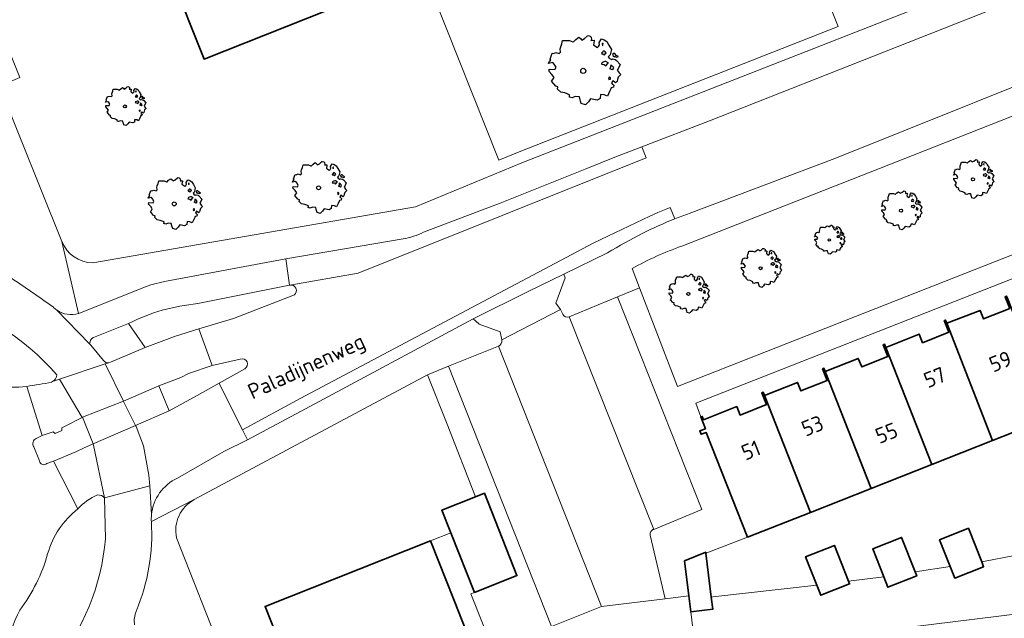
# Model space of a CAD drawing. Header units: metres. Extents: x 152391 to 157968, y 462336 to 467280.
# Tile 179 of 256: x 154786 to 154871, y 464461 to 464513. Entities that reach past the tile are written whole.
import ezdxf
from ezdxf.enums import TextEntityAlignment as Align

# ---------------------------------------------------------------- set-up
doc = ezdxf.new("R2010")
doc.units = ezdxf.units.M
doc.header["$LTSCALE"] = 0.75
doc.layers.get('0').update_dxf_attribs({"lineweight": 25})
for name, color, linetype, lineweight in [('B-GV-GR-BOOM-S', 252, 'Continuous', 25), ('B-WE-OG-BEBOUWING-GV', 6, 'Continuous', 35), ('B-WE-OG-BEBOUWING-T18', 1, 'Continuous', 18), ('B-WE-OG-TERREIN_CULTUURSCHEIDING-GV', 251, 'Continuous', 18), ('B-WE-OG-TOPOGRAFIE-T18', 1, 'Continuous', 18), ('B-WE-VH-VERHARDING_ASFALT-GV', 251, 'Continuous', 18), ('B-WE-VH-VERHARDING_BETONSTRAATSTEEN-GV', 251, 'Continuous', 18), ('B-WE-VH-VERHARDING_TEGEL-GV', 251, 'Continuous', 18)]:
    doc.layers.add(name, color=color, linetype=linetype, lineweight=lineweight)
doc.styles.add('NLCS-ISO-M750-T18', font='NLCS-ISO.ttf', dxfattribs={"height": 1.35})

# ---------------------------------------------------------------- blocks, each defined once
blk = doc.blocks.new('SGR-BOOM_21_30')
at = {"linetype": 'Continuous'}
for p, q in [((0.205, 1.712), (0.263, 1.729)), ((0.263, 1.729), (0.333, 1.696)), ((-1.633, 0.579), (-1.528, 0.875)), ((-1.528, 0.875), (-1.458, 0.858)), ((-1.458, 0.858), (-1.342, 0.908)), ((-1.342, 0.908), (-1.179, 0.858)), ((-1.179, 0.858), (-1.121, 0.924)), ((-1.133, 1.088), (-1.109, 1.187)), ((-1.121, 0.924), (-1.133, 1.088)), ((-1.109, 1.187), (-1.051, 1.335)), ((-1.051, 1.335), (-1.016, 1.499)), ((-1.016, 1.499), (-0.668, 1.499)), ((-0.668, 1.499), (-0.516, 1.433)), ((-0.516, 1.433), (-0.47, 1.45)), ((-0.47, 1.45), (-0.365, 1.548)), ((-0.365, 1.548), (-0.226, 1.647)), ((-0.226, 1.647), (-0.133, 1.581)), ((-0.133, 1.581), (-0.063, 1.515)), ((-0.063, 1.515), (0.065, 1.581)), ((0.065, 1.581), (0.205, 1.712)), ((0.333, 1.696), (0.391, 1.647)), ((0.402, 1.532), (0.379, 1.499)), ((0.379, 1.499), (0.53, 1.515)), ((0.391, 1.647), (0.402, 1.532)), ((0.542, 1.483), (0.507, 1.285)), ((0.507, 1.285), (0.565, 1.236)), ((0.53, 1.515), (0.542, 1.483)), ((0.565, 1.236), (0.693, 1.154)), ((0.693, 1.154), (0.751, 1.203)), ((0.751, 1.203), (0.798, 1.285)), ((0.786, 1.4), (0.891, 1.565)), ((0.798, 1.285), (0.786, 1.4)), ((0.891, 1.565), (1.019, 1.532)), ((0.937, 0.908), (0.891, 0.875)), ((0.891, 0.875), (0.926, 0.825)), ((0.972, 1.368), (0.926, 1.335)), ((0.926, 1.335), (0.949, 1.253)), ((0.972, 0.973), (0.937, 0.908)), ((0.949, 1.253), (0.961, 1.236)), ((0.961, 1.269), (0.972, 1.368)), ((1.03, 0.973), (0.972, 0.973)), ((1.019, 1.532), (1.158, 1.45)), ((1.077, 0.94), (1.03, 0.973)), ((1.124, 0.875), (1.077, 0.94)), ((1.077, 0.842), (1.124, 0.875)), ((1.158, 1.45), (1.251, 1.269)), ((1.251, 1.269), (1.379, 1.055)), ((1.379, 1.055), (1.321, 0.793)), ((-1.703, 0.365), (-1.656, 0.48)), ((-1.493, 0.415), (-1.703, 0.365)), ((-1.679, -0.029), (-1.668, 0.086)), ((-1.668, 0.086), (-1.389, 0.07)), ((-1.656, 0.48), (-1.598, 0.53)), ((-1.598, 0.53), (-1.633, 0.579)), ((-1.423, 0.333), (-1.493, 0.415)), ((-1.33, 0.185), (-1.423, 0.333)), ((-1.389, 0.07), (-1.33, 0.185)), ((0.926, 0.415), (0.891, 0.333)), ((0.891, 0.333), (1.03, 0.316)), ((0.926, 0.825), (0.984, 0.842)), ((1.054, 0.464), (0.926, 0.415)), ((0.984, 0.842), (1.03, 0.776)), ((1.03, 0.776), (1.077, 0.842)), ((1.03, 0.316), (1.112, 0.251)), ((1.112, 0.464), (1.054, 0.464)), ((1.217, 0.398), (1.112, 0.464)), ((1.112, 0.251), (1.205, 0.365)), ((1.205, 0.365), (1.24, 0.415)), ((1.321, 0.793), (1.228, 0.694)), ((1.228, 0.694), (1.275, 0.628)), ((1.275, 0.628), (1.379, 0.563)), ((1.344, 0.185), (1.31, 0.103)), ((1.434, 0.049), (1.31, 0.103)), ((1.356, 0.3), (1.344, 0.234)), ((1.344, 0.234), (1.344, 0.185)), ((1.426, 0.234), (1.356, 0.3)), ((1.379, 0.563), (1.438, 0.595)), ((1.472, 0.201), (1.426, 0.234)), ((1.434, 0.049), (1.507, 0.136)), ((1.472, 0.858), (1.438, 0.809)), ((1.438, 0.809), (1.461, 0.743)), ((1.438, 0.595), (1.565, 0.563)), ((1.461, 0.743), (1.531, 0.694)), ((1.542, 0.858), (1.472, 0.858)), ((1.507, 0.136), (1.472, 0.201)), ((1.531, 0.727), (1.635, 0.678)), ((1.531, 0.694), (1.542, 0.727)), ((1.624, 0.76), (1.542, 0.858)), ((1.565, 0.563), (1.635, 0.513)), ((1.728, 0.71), (1.624, 0.76)), ((1.635, 0.678), (1.728, 0.71)), ((1.635, 0.513), (1.81, 0.316)), ((1.717, 0.103), (1.67, 0.037)), ((1.67, 0.037), (1.763, -0.094)), ((1.81, 0.316), (1.717, 0.103)), ((-1.54, -0.177), (-1.679, -0.029)), ((-1.551, -0.505), (-1.493, -0.423)), ((-1.354, -0.752), (-1.551, -0.505)), ((-1.435, -0.324), (-1.54, -0.177)), ((-1.493, -0.423), (-1.435, -0.324)), ((-1.249, -0.784), (-1.354, -0.752)), ((-1.272, -0.899), (-1.249, -0.784)), ((1.286, -0.292), (1.24, -0.357)), ((1.24, -0.357), (1.251, -0.423)), ((1.263, -0.423), (1.333, -0.407)), ((1.333, -0.341), (1.286, -0.292)), ((1.333, -0.407), (1.333, -0.341)), ((1.368, -0.834), (1.356, -0.883)), ((1.484, -0.801), (1.368, -0.834)), ((1.461, -0.472), (1.391, -0.587)), ((1.391, -0.587), (1.426, -0.637)), ((1.426, -0.637), (1.496, -0.702)), ((1.577, -0.587), (1.461, -0.472)), ((1.496, -0.702), (1.484, -0.801)), ((1.658, -0.522), (1.577, -0.587)), ((1.682, -0.423), (1.658, -0.522)), ((1.717, -0.308), (1.682, -0.423)), ((1.845, -0.177), (1.717, -0.308)), ((1.763, -0.094), (1.845, -0.177)), ((-1.109, -1.047), (-1.272, -0.899)), ((-0.912, -1.08), (-1.109, -1.047)), ((-0.668, -1.179), (-0.912, -1.08)), ((-0.679, -1.294), (-0.668, -1.179)), ((-0.551, -1.326), (-0.679, -1.294)), ((-0.4, -1.261), (-0.551, -1.326)), ((-0.191, -1.277), (-0.4, -1.261)), ((-0.156, -1.425), (-0.191, -1.277)), ((-0.133, -1.491), (-0.156, -1.425)), ((-0.098, -1.606), (-0.133, -1.491)), ((0.112, -1.671), (-0.098, -1.606)), ((0.251, -1.524), (0.112, -1.671)), ((0.356, -1.376), (0.251, -1.524)), ((0.682, -1.441), (0.356, -1.376)), ((0.833, -1.359), (0.682, -1.441)), ((0.844, -1.162), (0.833, -1.359)), ((1.03, -1.179), (0.844, -1.162)), ((1.182, -1.244), (1.03, -1.179)), ((1.286, -1.014), (1.182, -1.244)), ((1.356, -0.883), (1.286, -1.014))]:
    blk.add_line(p, q, dxfattribs=at)
blk.add_circle((0, 0), 0.126, dxfattribs=at)
blk = doc.blocks.new('SGR-BOOM_31_50')
at = {"linetype": 'Continuous'}
for p, q in [((-1.479, 1.582), (-1.402, 1.78)), ((-1.402, 1.78), (-1.355, 1.999)), ((-1.355, 1.999), (-0.89, 1.999)), ((-0.89, 1.999), (-0.688, 1.911)), ((-0.688, 1.911), (-0.626, 1.933)), ((-0.626, 1.933), (-0.487, 2.064)), ((-0.487, 2.064), (-0.301, 2.196)), ((-0.301, 2.196), (-0.177, 2.108)), ((-0.177, 2.108), (-0.084, 2.02)), ((-0.084, 2.02), (0.087, 2.108)), ((0.087, 2.108), (0.273, 2.283)), ((0.273, 2.283), (0.351, 2.305)), ((0.351, 2.305), (0.444, 2.261)), ((0.444, 2.261), (0.521, 2.196)), ((0.537, 2.042), (0.506, 1.999)), ((0.506, 1.999), (0.707, 2.02)), ((0.521, 2.196), (0.537, 2.042)), ((0.723, 1.977), (0.676, 1.714)), ((0.707, 2.02), (0.723, 1.977)), ((1.048, 1.867), (1.188, 2.086)), ((1.064, 1.714), (1.048, 1.867)), ((1.188, 2.086), (1.358, 2.042)), ((1.296, 1.823), (1.234, 1.78)), ((1.234, 1.78), (1.265, 1.67)), ((1.281, 1.692), (1.296, 1.823)), ((1.358, 2.042), (1.545, 1.933)), ((1.545, 1.933), (1.669, 1.692)), ((-2.177, 0.772), (-2.038, 1.166)), ((-2.038, 1.166), (-1.944, 1.144)), ((-1.944, 1.144), (-1.789, 1.21)), ((-1.789, 1.21), (-1.572, 1.144)), ((-1.572, 1.144), (-1.495, 1.232)), ((-1.51, 1.451), (-1.479, 1.582)), ((-1.495, 1.232), (-1.51, 1.451)), ((0.676, 1.714), (0.754, 1.648)), ((0.754, 1.648), (0.924, 1.539)), ((0.924, 1.539), (1.002, 1.604)), ((1.002, 1.604), (1.064, 1.714)), ((1.25, 1.21), (1.188, 1.166)), ((1.188, 1.166), (1.234, 1.101)), ((1.234, 1.101), (1.312, 1.122)), ((1.296, 1.298), (1.25, 1.21)), ((1.265, 1.67), (1.281, 1.648)), ((1.374, 1.298), (1.296, 1.298)), ((1.312, 1.122), (1.374, 1.035)), ((1.436, 1.254), (1.374, 1.298)), ((1.374, 1.035), (1.436, 1.122)), ((1.498, 1.166), (1.436, 1.254)), ((1.436, 1.122), (1.498, 1.166)), ((1.762, 1.057), (1.638, 0.925)), ((1.638, 0.925), (1.7, 0.838)), ((1.669, 1.692), (1.839, 1.407)), ((1.839, 1.407), (1.762, 1.057)), ((1.963, 1.144), (1.917, 1.079)), ((1.917, 1.079), (1.948, 0.991)), ((1.948, 0.991), (2.041, 0.925)), ((2.056, 1.144), (1.963, 1.144)), ((2.041, 0.969), (2.18, 0.903)), ((2.041, 0.925), (2.056, 0.969)), ((2.165, 1.013), (2.056, 1.144)), ((2.304, 0.947), (2.165, 1.013)), ((2.18, 0.903), (2.304, 0.947)), ((-2.27, 0.487), (-2.208, 0.641)), ((-1.991, 0.553), (-2.27, 0.487)), ((-2.239, -0.038), (-2.224, 0.115)), ((-2.224, 0.115), (-1.851, 0.093)), ((-2.208, 0.641), (-2.131, 0.706)), ((-2.131, 0.706), (-2.177, 0.772)), ((-1.898, 0.444), (-1.991, 0.553)), ((-1.774, 0.246), (-1.898, 0.444)), ((-1.851, 0.093), (-1.774, 0.246)), ((1.234, 0.553), (1.188, 0.444)), ((1.188, 0.444), (1.374, 0.422)), ((1.405, 0.619), (1.234, 0.553)), ((1.374, 0.422), (1.483, 0.334)), ((1.483, 0.619), (1.405, 0.619)), ((1.622, 0.531), (1.483, 0.619)), ((1.483, 0.334), (1.607, 0.487)), ((1.607, 0.487), (1.653, 0.553)), ((1.7, 0.838), (1.839, 0.75)), ((1.793, 0.246), (1.746, 0.137)), ((1.911, 0.065), (1.746, 0.137)), ((1.808, 0.4), (1.793, 0.312)), ((1.793, 0.312), (1.793, 0.246)), ((1.901, 0.312), (1.808, 0.4)), ((1.839, 0.75), (1.917, 0.794)), ((1.963, 0.268), (1.901, 0.312)), ((1.911, 0.065), (2.01, 0.181)), ((1.917, 0.794), (2.087, 0.75)), ((2.01, 0.181), (1.963, 0.268)), ((2.087, 0.75), (2.18, 0.684)), ((2.18, 0.684), (2.413, 0.422)), ((2.289, 0.137), (2.227, 0.049)), ((2.227, 0.049), (2.351, -0.126)), ((2.413, 0.422), (2.289, 0.137)), ((-2.053, -0.235), (-2.239, -0.038)), ((-2.069, -0.673), (-1.991, -0.564)), ((-1.805, -1.002), (-2.069, -0.673)), ((-1.913, -0.433), (-2.053, -0.235)), ((-1.991, -0.564), (-1.913, -0.433)), ((1.715, -0.389), (1.653, -0.476)), ((1.653, -0.476), (1.669, -0.564)), ((1.684, -0.564), (1.777, -0.542)), ((1.777, -0.454), (1.715, -0.389)), ((1.777, -0.542), (1.777, -0.454)), ((1.948, -0.63), (1.855, -0.783)), ((1.855, -0.783), (1.901, -0.849)), ((1.901, -0.849), (1.994, -0.936)), ((2.103, -0.783), (1.948, -0.63)), ((2.211, -0.695), (2.103, -0.783)), ((2.242, -0.564), (2.211, -0.695)), ((2.289, -0.411), (2.242, -0.564)), ((2.459, -0.235), (2.289, -0.411)), ((2.351, -0.126), (2.459, -0.235)), ((-1.665, -1.046), (-1.805, -1.002)), ((-1.696, -1.199), (-1.665, -1.046)), ((-1.479, -1.396), (-1.696, -1.199)), ((-1.216, -1.44), (-1.479, -1.396)), ((-0.89, -1.571), (-1.216, -1.44)), ((-0.906, -1.725), (-0.89, -1.571)), ((-0.533, -1.681), (-0.735, -1.769)), ((-0.254, -1.703), (-0.533, -1.681)), ((-0.208, -1.9), (-0.254, -1.703)), ((1.126, -1.55), (1.11, -1.812)), ((1.374, -1.571), (1.126, -1.55)), ((1.576, -1.659), (1.374, -1.571)), ((1.715, -1.352), (1.576, -1.659)), ((1.808, -1.177), (1.715, -1.352)), ((1.824, -1.112), (1.808, -1.177)), ((1.979, -1.068), (1.824, -1.112)), ((1.994, -0.936), (1.979, -1.068)), ((-0.735, -1.769), (-0.906, -1.725)), ((-0.177, -1.988), (-0.208, -1.9)), ((-0.13, -2.141), (-0.177, -1.988)), ((0.149, -2.229), (-0.13, -2.141)), ((0.335, -2.031), (0.149, -2.229)), ((0.475, -1.834), (0.335, -2.031)), ((0.909, -1.922), (0.475, -1.834)), ((1.11, -1.812), (0.909, -1.922))]:
    blk.add_line(p, q, dxfattribs=at)
blk.add_circle((0, 0), 0.169, dxfattribs=at)
blk = doc.blocks.new('SGR-BOOM_50_100')
at = {"linetype": 'Continuous'}
for p, q in [((-1.869, 2.373), (-1.807, 2.665)), ((-1.807, 2.665), (-1.187, 2.665)), ((-1.187, 2.665), (-0.918, 2.548)), ((-0.835, 2.577), (-0.649, 2.752)), ((-0.649, 2.752), (-0.401, 2.928)), ((-0.401, 2.928), (-0.236, 2.811)), ((-0.236, 2.811), (-0.112, 2.694)), ((-0.112, 2.694), (0.116, 2.811)), ((0.116, 2.811), (0.364, 3.044)), ((0.364, 3.044), (0.467, 3.074)), ((0.467, 3.074), (0.591, 3.015)), ((0.591, 3.015), (0.695, 2.928)), ((0.715, 2.723), (0.674, 2.665)), ((0.674, 2.665), (0.943, 2.694)), ((0.695, 2.928), (0.715, 2.723)), ((0.964, 2.636), (0.902, 2.285)), ((0.943, 2.694), (0.964, 2.636)), ((1.398, 2.49), (1.584, 2.782)), ((1.584, 2.782), (1.811, 2.723)), ((1.811, 2.723), (2.059, 2.577)), ((-2.014, 1.935), (-1.972, 2.11)), ((-1.993, 1.643), (-2.014, 1.935)), ((-1.972, 2.11), (-1.869, 2.373)), ((-0.918, 2.548), (-0.835, 2.577)), ((0.902, 2.285), (1.005, 2.198)), ((1.005, 2.198), (1.232, 2.052)), ((1.232, 2.052), (1.336, 2.139)), ((1.336, 2.139), (1.418, 2.285)), ((1.418, 2.285), (1.398, 2.49)), ((1.729, 2.431), (1.646, 2.373)), ((1.646, 2.373), (1.687, 2.227)), ((1.729, 1.73), (1.667, 1.613)), ((1.687, 2.227), (1.708, 2.198)), ((1.708, 2.256), (1.729, 2.431)), ((1.832, 1.73), (1.729, 1.73)), ((1.915, 1.672), (1.832, 1.73)), ((2.059, 2.577), (2.225, 2.256)), ((2.225, 2.256), (2.452, 1.876)), ((2.452, 1.876), (2.349, 1.409)), ((-2.944, 0.854), (-2.841, 0.942)), ((-2.903, 1.029), (-2.717, 1.555)), ((-2.841, 0.942), (-2.903, 1.029)), ((-2.717, 1.555), (-2.593, 1.526)), ((-2.593, 1.526), (-2.386, 1.613)), ((-2.386, 1.613), (-2.096, 1.526)), ((-2.096, 1.526), (-1.993, 1.643)), ((1.667, 1.613), (1.584, 1.555)), ((1.584, 1.555), (1.646, 1.467)), ((1.646, 1.467), (1.749, 1.497)), ((1.749, 1.497), (1.832, 1.38)), ((1.832, 1.38), (1.915, 1.497)), ((1.997, 1.555), (1.915, 1.672)), ((1.915, 1.497), (1.997, 1.555)), ((2.349, 1.409), (2.183, 1.234)), ((2.183, 1.234), (2.266, 1.117)), ((2.266, 1.117), (2.452, 1)), ((2.452, 1), (2.556, 1.059)), ((2.618, 1.526), (2.556, 1.438)), ((2.556, 1.438), (2.597, 1.321)), ((2.556, 1.059), (2.783, 1)), ((2.597, 1.321), (2.721, 1.234)), ((2.742, 1.526), (2.618, 1.526)), ((2.721, 1.292), (2.907, 1.205)), ((2.721, 1.234), (2.742, 1.292)), ((2.886, 1.351), (2.742, 1.526)), ((2.783, 1), (2.907, 0.913)), ((3.072, 1.263), (2.886, 1.351)), ((2.907, 1.205), (3.072, 1.263)), ((2.907, 0.913), (3.217, 0.562)), ((-3.027, 0.65), (-2.944, 0.854)), ((-2.655, 0.737), (-3.027, 0.65)), ((-2.985, -0.051), (-2.965, 0.153)), ((-2.965, 0.153), (-2.469, 0.124)), ((-2.531, 0.591), (-2.655, 0.737)), ((-2.365, 0.329), (-2.531, 0.591)), ((-2.469, 0.124), (-2.365, 0.329)), ((1.646, 0.737), (1.584, 0.591)), ((1.584, 0.591), (1.832, 0.562)), ((1.873, 0.825), (1.646, 0.737)), ((1.832, 0.562), (1.977, 0.445)), ((1.977, 0.825), (1.873, 0.825)), ((2.163, 0.708), (1.977, 0.825)), ((1.977, 0.445), (2.142, 0.65)), ((2.142, 0.65), (2.204, 0.737)), ((2.39, 0.329), (2.328, 0.183)), ((2.549, 0.087), (2.328, 0.183)), ((2.411, 0.533), (2.39, 0.416)), ((2.39, 0.416), (2.39, 0.329)), ((2.535, 0.416), (2.411, 0.533)), ((2.618, 0.358), (2.535, 0.416)), ((2.549, 0.087), (2.68, 0.241)), ((2.68, 0.241), (2.618, 0.358)), ((3.052, 0.183), (2.969, 0.066)), ((2.969, 0.066), (3.135, -0.168)), ((3.217, 0.562), (3.052, 0.183)), ((-2.737, -0.314), (-2.985, -0.051)), ((-2.758, -0.898), (-2.655, -0.752)), ((-2.551, -0.577), (-2.737, -0.314)), ((-2.655, -0.752), (-2.551, -0.577)), ((2.287, -0.518), (2.204, -0.635)), ((2.204, -0.635), (2.225, -0.752)), ((2.245, -0.752), (2.37, -0.723)), ((2.37, -0.606), (2.287, -0.518)), ((2.37, -0.723), (2.37, -0.606)), ((2.597, -0.84), (2.473, -1.044)), ((2.804, -1.044), (2.597, -0.84)), ((2.99, -0.752), (2.948, -0.927)), ((3.052, -0.548), (2.99, -0.752)), ((3.279, -0.314), (3.052, -0.548)), ((3.135, -0.168), (3.279, -0.314)), ((-2.407, -1.336), (-2.758, -0.898)), ((-2.22, -1.394), (-2.407, -1.336)), ((-2.262, -1.599), (-2.22, -1.394)), ((-1.972, -1.862), (-2.262, -1.599)), ((2.411, -1.57), (2.287, -1.803)), ((2.432, -1.482), (2.411, -1.57)), ((2.638, -1.424), (2.432, -1.482)), ((2.473, -1.044), (2.535, -1.132)), ((2.535, -1.132), (2.659, -1.248)), ((2.659, -1.248), (2.638, -1.424)), ((2.948, -0.927), (2.804, -1.044)), ((-1.621, -1.92), (-1.972, -1.862)), ((-1.187, -2.095), (-1.621, -1.92)), ((-1.207, -2.3), (-1.187, -2.095)), ((-0.98, -2.358), (-1.207, -2.3)), ((-0.711, -2.241), (-0.98, -2.358)), ((-0.339, -2.271), (-0.711, -2.241)), ((-0.277, -2.533), (-0.339, -2.271)), ((-0.236, -2.65), (-0.277, -2.533)), ((0.633, -2.446), (0.447, -2.709)), ((1.212, -2.563), (0.633, -2.446)), ((1.48, -2.417), (1.212, -2.563)), ((1.501, -2.066), (1.48, -2.417)), ((1.832, -2.095), (1.501, -2.066)), ((2.101, -2.212), (1.832, -2.095)), ((2.287, -1.803), (2.101, -2.212)), ((-0.174, -2.855), (-0.236, -2.65)), ((0.199, -2.971), (-0.174, -2.855)), ((0.447, -2.709), (0.199, -2.971))]:
    blk.add_line(p, q, dxfattribs=at)
blk.add_circle((0, 0), 0.225, dxfattribs=at)
blk = doc.blocks.new('SGR-BOOM_0_20')
at = {"linetype": 'Continuous'}
for p, q in [((-0.85, 0.816), (-0.832, 0.89)), ((-0.832, 0.89), (-0.788, 1.001)), ((-0.788, 1.001), (-0.762, 1.124)), ((-0.762, 1.124), (-0.501, 1.124)), ((-0.501, 1.124), (-0.387, 1.075)), ((-0.387, 1.075), (-0.352, 1.087)), ((-0.352, 1.087), (-0.274, 1.161)), ((-0.274, 1.161), (-0.169, 1.235)), ((-0.169, 1.235), (-0.099, 1.186)), ((-0.099, 1.186), (-0.047, 1.137)), ((-0.047, 1.137), (0.049, 1.186)), ((0.049, 1.186), (0.154, 1.284)), ((0.154, 1.284), (0.197, 1.297)), ((0.197, 1.297), (0.25, 1.272)), ((0.25, 1.272), (0.293, 1.235)), ((0.302, 1.149), (0.284, 1.124)), ((0.284, 1.124), (0.398, 1.137)), ((0.293, 1.235), (0.302, 1.149)), ((0.407, 1.112), (0.38, 0.964)), ((0.38, 0.964), (0.424, 0.927)), ((0.398, 1.137), (0.407, 1.112)), ((0.424, 0.927), (0.52, 0.865)), ((0.52, 0.865), (0.564, 0.902)), ((0.564, 0.902), (0.598, 0.964)), ((0.59, 1.05), (0.668, 1.173)), ((0.598, 0.964), (0.59, 1.05)), ((0.668, 1.173), (0.764, 1.149)), ((0.729, 1.026), (0.694, 1.001)), ((0.694, 1.001), (0.712, 0.939)), ((0.712, 0.939), (0.721, 0.927)), ((0.721, 0.952), (0.729, 1.026)), ((0.764, 1.149), (0.869, 1.087)), ((0.869, 1.087), (0.939, 0.952)), ((0.939, 0.952), (1.035, 0.792)), ((-1.277, 0.274), (-1.242, 0.36)), ((-1.12, 0.311), (-1.277, 0.274)), ((-1.259, -0.022), (-1.251, 0.065)), ((-1.251, 0.065), (-1.041, 0.052)), ((-1.242, 0.36), (-1.198, 0.397)), ((-1.225, 0.434), (-1.146, 0.656)), ((-1.198, 0.397), (-1.225, 0.434)), ((-1.146, 0.656), (-1.094, 0.644)), ((-1.068, 0.249), (-1.12, 0.311)), ((-1.094, 0.644), (-1.007, 0.681)), ((-0.998, 0.139), (-1.068, 0.249)), ((-1.041, 0.052), (-0.998, 0.139)), ((-1.007, 0.681), (-0.884, 0.644)), ((-0.884, 0.644), (-0.841, 0.693)), ((-0.841, 0.693), (-0.85, 0.816)), ((0.703, 0.681), (0.668, 0.656)), ((0.668, 0.656), (0.694, 0.619)), ((0.694, 0.311), (0.668, 0.249)), ((0.668, 0.249), (0.773, 0.237)), ((0.694, 0.619), (0.738, 0.631)), ((0.79, 0.348), (0.694, 0.311)), ((0.729, 0.73), (0.703, 0.681)), ((0.773, 0.73), (0.729, 0.73)), ((0.738, 0.631), (0.773, 0.582)), ((0.808, 0.705), (0.773, 0.73)), ((0.773, 0.582), (0.808, 0.631)), ((0.773, 0.237), (0.834, 0.188)), ((0.834, 0.348), (0.79, 0.348)), ((0.843, 0.656), (0.808, 0.705)), ((0.808, 0.631), (0.843, 0.656)), ((0.912, 0.299), (0.834, 0.348)), ((0.834, 0.188), (0.904, 0.274)), ((0.904, 0.274), (0.93, 0.311)), ((0.991, 0.594), (0.921, 0.521)), ((0.921, 0.521), (0.956, 0.471)), ((0.956, 0.471), (1.035, 0.422)), ((1.008, 0.139), (0.982, 0.077)), ((1.075, 0.037), (0.982, 0.077)), ((1.035, 0.792), (0.991, 0.594)), ((1.017, 0.225), (1.008, 0.176)), ((1.008, 0.176), (1.008, 0.139)), ((1.069, 0.176), (1.017, 0.225)), ((1.035, 0.422), (1.078, 0.447)), ((1.104, 0.151), (1.069, 0.176)), ((1.075, 0.037), (1.13, 0.102)), ((1.104, 0.644), (1.078, 0.607)), ((1.078, 0.607), (1.096, 0.557)), ((1.078, 0.447), (1.174, 0.422)), ((1.096, 0.557), (1.148, 0.521)), ((1.157, 0.644), (1.104, 0.644)), ((1.13, 0.102), (1.104, 0.151)), ((1.148, 0.545), (1.226, 0.508)), ((1.148, 0.521), (1.157, 0.545)), ((1.218, 0.57), (1.157, 0.644)), ((1.174, 0.422), (1.226, 0.385)), ((1.296, 0.533), (1.218, 0.57)), ((1.226, 0.508), (1.296, 0.533)), ((1.226, 0.385), (1.357, 0.237)), ((1.287, 0.077), (1.253, 0.028)), ((1.253, 0.028), (1.322, -0.071)), ((1.357, 0.237), (1.287, 0.077)), ((-1.155, -0.132), (-1.259, -0.022)), ((-1.164, -0.379), (-1.12, -0.317)), ((-1.015, -0.564), (-1.164, -0.379)), ((-1.076, -0.243), (-1.155, -0.132)), ((-1.12, -0.317), (-1.076, -0.243)), ((-0.937, -0.588), (-1.015, -0.564)), ((-0.954, -0.675), (-0.937, -0.588)), ((-0.832, -0.785), (-0.954, -0.675)), ((-0.684, -0.81), (-0.832, -0.785)), ((-0.501, -0.884), (-0.684, -0.81)), ((0.965, -0.761), (0.886, -0.933)), ((0.965, -0.219), (0.93, -0.268)), ((0.93, -0.268), (0.939, -0.317)), ((0.947, -0.317), (1, -0.305)), ((1, -0.256), (0.965, -0.219)), ((1.017, -0.662), (0.965, -0.761)), ((1, -0.305), (1, -0.256)), ((1.026, -0.625), (1.017, -0.662)), ((1.113, -0.601), (1.026, -0.625)), ((1.096, -0.354), (1.043, -0.44)), ((1.043, -0.44), (1.069, -0.477)), ((1.069, -0.477), (1.122, -0.527)), ((1.183, -0.44), (1.096, -0.354)), ((1.122, -0.527), (1.113, -0.601)), ((1.244, -0.391), (1.183, -0.44)), ((1.261, -0.317), (1.244, -0.391)), ((1.287, -0.231), (1.261, -0.317)), ((1.383, -0.132), (1.287, -0.231)), ((1.322, -0.071), (1.383, -0.132)), ((-0.509, -0.97), (-0.501, -0.884)), ((-0.413, -0.995), (-0.509, -0.97)), ((-0.3, -0.946), (-0.413, -0.995)), ((-0.143, -0.958), (-0.3, -0.946)), ((-0.117, -1.069), (-0.143, -0.958)), ((-0.099, -1.118), (-0.117, -1.069)), ((-0.073, -1.204), (-0.099, -1.118)), ((0.084, -1.254), (-0.073, -1.204)), ((0.188, -1.143), (0.084, -1.254)), ((0.267, -1.032), (0.188, -1.143)), ((0.511, -1.081), (0.267, -1.032)), ((0.625, -1.019), (0.511, -1.081)), ((0.633, -0.872), (0.625, -1.019)), ((0.773, -0.884), (0.633, -0.872)), ((0.886, -0.933), (0.773, -0.884))]:
    blk.add_line(p, q, dxfattribs=at)
blk.add_circle((0, 0), 0.0948, dxfattribs=at)

msp = doc.modelspace()

# ---------------------------------------------------------------- linework, layer by layer
at = {"layer": 'B-WE-OG-BEBOUWING-GV'}
msp.add_lwpolyline([(154797.113, 464516.11), (154798.728, 464516.751), (154801.598, 464509.523), (154859.109, 464532.356), (154856.107, 464539.917), (154855.044, 464542.596), (154857.303, 464543.452), (154855.777, 464547.487)], dxfattribs=at)
for points in [[(154866.438, 464486.484), (154870.425, 464476.269), (154875.729, 464478.361), (154871.743, 464488.58), (154871.635, 464488.856), (154871.513, 464488.807), (154871.92, 464487.779), (154869.629, 464486.872), (154869.338, 464487.614)], [(154870.425, 464476.269), (154866.438, 464486.484), (154866.328, 464486.763), (154866.208, 464486.716), (154866.613, 464485.703), (154864.31, 464484.793), (154864.016, 464485.541), (154861.115, 464484.381), (154865.124, 464474.178)], [(154855.814, 464482.273), (154859.822, 464472.086), (154865.124, 464474.178), (154861.115, 464484.381), (154861.001, 464484.659), (154860.88, 464484.608), (154861.29, 464483.585), (154858.999, 464482.676), (154858.705, 464483.421)], [(154859.822, 464472.086), (154855.814, 464482.273), (154855.702, 464482.557), (154855.582, 464482.51), (154855.987, 464481.483), (154853.697, 464480.586), (154853.407, 464481.332), (154850.517, 464480.185), (154854.519, 464469.994)], [(154849.022, 464467.825), (154854.519, 464469.994), (154850.517, 464480.185), (154850.403, 464480.466), (154850.278, 464480.415), (154850.679, 464479.388), (154848.382, 464478.48), (154848.089, 464479.223), (154845.195, 464478.079), (154845.081, 464478.368), (154844.959, 464478.32), (154845.356, 464477.286), (154844.871, 464477.099), (154844.987, 464476.805), (154845.415, 464476.974)], [(154823.13, 464468.209), (154825.202, 464463.009), (154828.912, 464464.476), (154826.078, 464471.665), (154825.292, 464471.351), (154822.346, 464470.176)], [(154869.473, 464465.687), (154868.322, 464468.605), (154865.806, 464467.613), (154866.727, 464465.279), (154867.129, 464464.259), (154869.645, 464465.251)], [(154831.004, 464443.085), (154823.42, 464462.305), (154821.358, 464467.507), (154806.934, 464461.794), (154812.354, 464448.125), (154817.783, 464434.431), (154832.171, 464440.129)], [(154857.853, 464463.991), (154856.62, 464467.113), (154854.104, 464466.119), (154855.081, 464463.642), (154855.427, 464462.764), (154857.945, 464463.758)], [(154860.932, 464464.366), (154861.288, 464463.462), (154863.805, 464464.454), (154863.666, 464464.806), (154862.482, 464467.808), (154859.967, 464466.817)], [(154845.875, 464462.601), (154845.397, 464466.438), (154845.387, 464466.519), (154843.537, 464465.754), (154843.907, 464462.721), (154844.079, 464461.311), (154846.007, 464461.545)]]:
    msp.add_lwpolyline(points, close=True, dxfattribs=at)
at = {"layer": 'B-WE-OG-TERREIN_CULTUURSCHEIDING-GV'}
for points in [[(154878.961, 464519.935), (154866.493, 464551.714), (154858.112, 464548.338), (154860.721, 464541.73), (154856.107, 464539.917), (154859.109, 464532.356), (154801.598, 464509.523), (154798.728, 464516.751), (154797.113, 464516.11)], [(154794.642, 464515.172), (154794.618, 464515.233), (154789.289, 464521.425), (154782.504, 464518.744), (154779.526, 464517.567), (154781.922, 464511.632), (154783.73, 464512.362), (154785.527, 464507.911), (154783.719, 464507.181), (154789.189, 464493.631)], [(154791.885, 464491.757), (154820.048, 464496.657), (154829.33, 464500.467), (154878.961, 464519.935)], [(154839.614, 464489.573), (154842.932, 464480.986), (154885.324, 464497.639), (154885.052, 464500), (154884.424, 464505.461), (154883.068, 464508.863), (154860.542, 464500), (154843.298, 464493.215)], [(154838.961, 464491.263), (154839.614, 464489.573)], [(154809.091, 464489.821), (154809.071, 464489.818), (154801.054, 464488.198)], [(154795.02, 464486.467), (154796.464, 464484.375), (154799.014, 464485.324), (154801.152, 464486.003), (154804.183, 464486.91), (154809.493, 464488.96)], [(154799.195, 464467.778), (154807.395, 464446.962), (154814.706, 464428.402), (154817.102, 464429.333), (154817.597, 464429.529), (154817.596, 464429.531), (154810.551, 464447.372), (154812.354, 464448.125), (154806.934, 464461.794), (154821.358, 464467.507), (154823.13, 464468.209), (154822.346, 464470.176), (154825.292, 464471.351), (154822.827, 464477.676), (154821.091, 464482.001), (154800.743, 464471.114)], [(154788.298, 464481.337), (154788.38, 464481.399)], [(154792.996, 464467.695), (154792.921, 464471.251)]]:
    msp.add_lwpolyline(points, dxfattribs=at)
for points in [[(154851.132, 464527.037), (154856.952, 464512.376), (154828.958, 464501.395), (154827.329, 464500.727), (154821.547, 464515.291)], [(154851.132, 464527.037), (154821.547, 464515.291), (154827.329, 464500.727), (154828.958, 464501.395), (154856.952, 464512.376)]]:
    msp.add_lwpolyline(points, close=True, dxfattribs=at)
for points in [[(154789.189, 464493.631, 0.301961), (154791.885, 464491.757)], [(154843.298, 464493.215, 0.040563), (154838.961, 464491.263)], [(154809.493, 464488.96, 0.748109), (154809.091, 464489.821)], [(154788.754, 464481.999, 0.149669), (154777.795, 464488.805)], [(154801.054, 464488.198, 0.095251), (154795.02, 464486.467)], [(154780.766, 464482.036, 0.168616), (154786.128, 464480.984)], [(154788.38, 464481.399, 0.273164), (154788.754, 464481.999)], [(154786.128, 464480.984, 0.005085), (154788.298, 464481.337)], [(154792.306, 464471.512, 0.112337), (154790.589, 464470.291)], [(154792.921, 464471.251, 0.226022), (154792.306, 464471.512)], [(154800.743, 464471.114, 0.330902), (154799.195, 464467.778)], [(154790.589, 464470.291, 0.160017), (154787.952, 464466.385)], [(154788.41, 464456.577, 0.15577), (154792.996, 464467.695)], [(154787.952, 464466.385, -0.091504), (154785.537, 464461.478)], [(154785.537, 464461.478, 0.208866), (154784.856, 464454.071)]]:
    msp.add_lwpolyline(points, format="xyb", dxfattribs=at)
at = {"layer": 'B-WE-VH-VERHARDING_ASFALT-GV'}
for points in [[(154843.946, 464496.067), (154856.655, 464500.849), (154880.887, 464510.575), (154878.464, 464517.086), (154845.715, 464504.145), (154839.809, 464501.883), (154840.192, 464500.927), (154815.049, 464490.851), (154809.091, 464489.821)], [(154809.091, 464489.821), (154815.049, 464490.851), (154840.192, 464500.927), (154839.809, 464501.883), (154837.456, 464500.983), (154834.998, 464500), (154827.44, 464496.97), (154826.742, 464496.696), (154820.753, 464494.427)], [(154805.147, 464482.52), (154802.908, 464481.275), (154802.934, 464481.223), (154804.948, 464477.206), (154809.982, 464479.926), (154810.477, 464480.193), (154835.618, 464493.495), (154840.516, 464495.826), (154841.218, 464496.138), (154841.926, 464496.437), (154842.293, 464496.58), (154842.68, 464495.587)], [(154842.68, 464495.587), (154842.293, 464496.58), (154841.926, 464496.437), (154841.218, 464496.138), (154840.516, 464495.826), (154835.618, 464493.495), (154810.477, 464480.193), (154809.982, 464479.926)], [(154818.97, 464493.841), (154808.753, 464492.115), (154809.071, 464489.818), (154809.091, 464489.821)], [(154801.054, 464488.198), (154809.071, 464489.818), (154808.753, 464492.115), (154798.156, 464490.122)], [(154809.982, 464479.926), (154804.948, 464477.206), (154805.397, 464476.31), (154810.466, 464479.029), (154825.083, 464486.87), (154829.941, 464489.281), (154833, 464490.776), (154832.997, 464490.784), (154836.818, 464492.64)], [(154796.264, 464489.577), (154790.663, 464487.336), (154790.655, 464487.334)], [(154809.493, 464488.96), (154804.183, 464486.91), (154801.152, 464486.003), (154802.305, 464482.799)], [(154792.834, 464483.234), (154791.712, 464484.592), (154791.611, 464484.695), (154788.731, 464487.647)], [(154788.731, 464487.647), (154791.611, 464484.695), (154791.654, 464484.861), (154791.659, 464484.901), (154791.668, 464484.94), (154791.681, 464484.978), (154791.697, 464485.015), (154791.716, 464485.05), (154791.738, 464485.083), (154791.763, 464485.114), (154791.79, 464485.143), (154791.82, 464485.17), (154791.853, 464485.193), (154791.887, 464485.214), (154791.923, 464485.232), (154791.96, 464485.246), (154795.02, 464486.467)], [(154802.305, 464482.799), (154804.768, 464483.371)], [(154788.992, 464481.605), (154792.975, 464482.946), (154793.282, 464483.049)], [(154786.128, 464480.984), (154787.46, 464476.688), (154788.44, 464477.027), (154788.594, 464476.88), (154789.191, 464477.145), (154789.182, 464477.362), (154789.477, 464477.52), (154790.957, 464478.271), (154788.992, 464481.605), (154788.38, 464481.399), (154788.298, 464481.337)], [(154788.38, 464481.399), (154788.992, 464481.605)], [(154787.46, 464476.688), (154786.128, 464480.984)], [(154799.28, 464472.983), (154803.342, 464475.313), (154805.397, 464476.31), (154804.948, 464477.206), (154802.934, 464481.223), (154802.908, 464481.275), (154801.015, 464480.173), (154798.554, 464478.863), (154795.626, 464477.568)], [(154795.626, 464477.568), (154795.663, 464477.495), (154796.328, 464475.803), (154796.797, 464473.252), (154796.856, 464472.323), (154797.015, 464469.795)], [(154786.95, 464476.436), (154787.46, 464476.688)], [(154787.238, 464474.483), (154786.731, 464475.715)], [(154791.144, 464475.637), (154790.411, 464475.271), (154788.457, 464474.449), (154788.479, 464474.406), (154790.589, 464470.291)], [(154792.921, 464471.251), (154791.951, 464475.858), (154791.927, 464475.974), (154791.91, 464475.967), (154791.856, 464475.944), (154791.144, 464475.637)], [(154790.589, 464470.291), (154788.479, 464474.406), (154788.457, 464474.449), (154787.881, 464474.248)], [(154797.008, 464469.718), (154797.015, 464469.795), (154796.856, 464472.323), (154792.921, 464471.251)], [(154792.921, 464471.251), (154792.996, 464467.695)], [(154797.002, 464469.198), (154796.996, 464469.294)]]:
    msp.add_lwpolyline(points, dxfattribs=at)
for points in [[(154839.846, 464494.321, -0.019627), (154842.68, 464495.587)], [(154842.68, 464495.587, -0.009335), (154843.946, 464496.067)], [(154820.753, 464494.427, -0.066217), (154818.97, 464493.841)], [(154836.818, 464492.64, -0.014219), (154839.846, 464494.321)], [(154788.423, 464487.908, 0.009898), (154784.712, 464490.473)], [(154798.156, 464490.122, 0.054486), (154796.264, 464489.577)], [(154809.091, 464489.821, -0.748109), (154809.493, 464488.96)], [(154777.795, 464488.805, -0.149669), (154788.754, 464481.999)], [(154788.731, 464487.647, -0.043783), (154788.423, 464487.908)], [(154790.655, 464487.334, -0.230244), (154788.731, 464487.647)], [(154795.02, 464486.467, -0.095251), (154801.054, 464488.198)], [(154804.768, 464483.371, -0.92981), (154805.147, 464482.52)], [(154793.282, 464483.049, -0.283133), (154792.834, 464483.234)], [(154786.128, 464480.984, -0.168616), (154780.766, 464482.036)], [(154788.754, 464481.999, -0.273164), (154788.38, 464481.399)], [(154788.298, 464481.337, -0.005085), (154786.128, 464480.984)], [(154786.731, 464475.715, -0.436631), (154786.95, 464476.436)], [(154787.881, 464474.248, -0.589668), (154787.238, 464474.483)], [(154797.015, 464469.795, -0.263874), (154799.28, 464472.983)], [(154790.589, 464470.291, -0.112337), (154792.306, 464471.512)], [(154792.306, 464471.512, -0.226022), (154792.921, 464471.251)], [(154787.952, 464466.385, -0.160017), (154790.589, 464470.291)], [(154796.996, 464469.294, -0.023566), (154797.008, 464469.718)], [(154795.673, 464461.356, 0.115417), (154797.002, 464469.198)], [(154792.996, 464467.695, -0.15577), (154788.41, 464456.577)], [(154785.537, 464461.478, 0.091504), (154787.952, 464466.385)], [(154784.856, 464454.071, -0.208866), (154785.537, 464461.478)], [(154795.542, 464460.194, -0.13854), (154795.673, 464461.356)]]:
    msp.add_lwpolyline(points, format="xyb", dxfattribs=at)
for points in [[(154796.464, 464484.375), (154793.427, 464483.098), (154793.282, 464483.049), (154792.975, 464482.946), (154794.569, 464479.686), (154797.643, 464481.033), (154799.589, 464481.755), (154800.249, 464482.102), (154802.305, 464482.799), (154801.152, 464486.003), (154799.014, 464485.324)], [(154790.985, 464478.285), (154794.569, 464479.686), (154792.975, 464482.946), (154788.992, 464481.605), (154790.957, 464478.271)], [(154794.569, 464479.686), (154790.985, 464478.285), (154791.927, 464475.974), (154795.626, 464477.568), (154794.584, 464479.656)], [(154791.927, 464475.974), (154791.951, 464475.858), (154792.921, 464471.251), (154796.856, 464472.323), (154796.797, 464473.252), (154796.328, 464475.803), (154795.663, 464477.495), (154795.626, 464477.568)]]:
    msp.add_lwpolyline(points, close=True, dxfattribs=at)
at = {"layer": 'B-WE-VH-VERHARDING_BETONSTRAATSTEEN-GV'}
for points in [[(154840.863, 464468.514), (154845.037, 464470.233), (154837.686, 464488.779), (154833.47, 464487.043)], [(154822.936, 464482.735), (154831.924, 464460.049), (154836.287, 464461.775), (154827.301, 464484.487)]]:
    msp.add_lwpolyline(points, close=True, dxfattribs=at)
for points in [[(154832.908, 464487.272), (154832.706, 464487.702), (154827.594, 464485.053)], [(154840.863, 464468.514), (154833.47, 464487.043)], [(154827.301, 464484.487), (154836.287, 464461.775), (154841.842, 464462.465), (154840.547, 464468.017)], [(154804.768, 464483.371), (154802.305, 464482.799), (154800.249, 464482.102), (154799.589, 464481.755), (154797.643, 464481.033), (154798.554, 464478.863), (154801.015, 464480.173), (154802.908, 464481.275), (154805.147, 464482.52)], [(154788.457, 464474.449), (154790.411, 464475.271), (154791.144, 464475.637), (154791.856, 464475.944), (154791.91, 464475.967), (154791.927, 464475.974), (154790.985, 464478.285), (154790.957, 464478.271), (154789.477, 464477.52), (154789.182, 464477.362), (154789.191, 464477.145), (154788.594, 464476.88), (154788.44, 464477.027), (154787.46, 464476.688), (154786.95, 464476.436)], [(154786.731, 464475.715), (154787.238, 464474.483)], [(154787.881, 464474.248), (154788.457, 464474.449)], [(154800.743, 464471.114), (154797.002, 464469.198)], [(154821.78, 464410.444), (154816.147, 464424.744), (154815.444, 464426.529), (154814.706, 464428.402), (154807.395, 464446.962), (154799.195, 464467.778)]]:
    msp.add_lwpolyline(points, dxfattribs=at)
for points in [[(154833.47, 464487.043, -0.407902), (154832.908, 464487.272)], [(154827.594, 464485.053, -0.352301), (154827.301, 464484.487)], [(154805.147, 464482.52, 0.92981), (154804.768, 464483.371)], [(154786.95, 464476.436, 0.436631), (154786.731, 464475.715)], [(154787.238, 464474.483, 0.589668), (154787.881, 464474.248)], [(154799.195, 464467.778, -0.330902), (154800.743, 464471.114)], [(154797.002, 464469.198, -0.115417), (154795.673, 464461.356)], [(154840.547, 464468.017, -0.419195), (154840.863, 464468.514)], [(154795.673, 464461.356, 0.13854), (154795.542, 464460.194)]]:
    msp.add_lwpolyline(points, format="xyb", dxfattribs=at)
at = {"layer": 'B-WE-VH-VERHARDING_TEGEL-GV'}
for points in [[(154790.655, 464487.334), (154789.189, 464493.631), (154783.719, 464507.181), (154785.527, 464507.911), (154783.73, 464512.362), (154781.922, 464511.632), (154779.526, 464517.567), (154782.504, 464518.744), (154782.399, 464519.009), (154781.7, 464520.776), (154778.526, 464519.495), (154756.932, 464574.606), (154753.888, 464582.432), (154753.791, 464582.688), (154752.207, 464586.887)], [(154820.753, 464494.427), (154826.742, 464496.696), (154827.44, 464496.97), (154834.998, 464500), (154837.456, 464500.983), (154839.809, 464501.883), (154845.715, 464504.145), (154878.464, 464517.086), (154896.507, 464524.204), (154927.962, 464536.646), (154926.982, 464538.984), (154923.213, 464537.368)], [(154923.213, 464537.368), (154912.612, 464533.301), (154887.637, 464523.373), (154882.847, 464521.429), (154880.928, 464520.69), (154878.961, 464519.935), (154829.33, 464500.467), (154820.048, 464496.657), (154791.885, 464491.757)], [(154881.964, 464511.008), (154880.887, 464510.575), (154856.655, 464500.849), (154843.946, 464496.067)], [(154843.298, 464493.215), (154860.542, 464500), (154883.068, 464508.863), (154887.399, 464510.567)], [(154840.547, 464468.017), (154841.842, 464462.465), (154843.907, 464462.721), (154843.537, 464465.754), (154845.387, 464466.519), (154845.397, 464466.438), (154845.497, 464466.476), (154849.022, 464467.825), (154845.415, 464476.974), (154844.987, 464476.805), (154844.871, 464477.099), (154845.356, 464477.286), (154844.959, 464478.32), (154844.538, 464479.509), (154885.608, 464495.651), (154885.324, 464497.639), (154842.932, 464480.986), (154839.614, 464489.573), (154837.686, 464488.779), (154845.037, 464470.233), (154840.863, 464468.514)], [(154789.189, 464493.631), (154790.655, 464487.334), (154790.663, 464487.336), (154796.264, 464489.577)], [(154798.156, 464490.122), (154808.753, 464492.115), (154818.97, 464493.841)], [(154836.818, 464492.64), (154832.997, 464490.784), (154833, 464490.776), (154833.128, 464490.439), (154832.293, 464488.229), (154832.706, 464487.702), (154832.908, 464487.272)], [(154833.47, 464487.043), (154837.686, 464488.779), (154839.614, 464489.573), (154838.961, 464491.263)], [(154827.594, 464485.053), (154827.46, 464485.75), (154825.628, 464486.399), (154825.571, 464486.448), (154825.083, 464486.87), (154810.466, 464479.029), (154805.397, 464476.31), (154803.342, 464475.313), (154799.28, 464472.983)], [(154793.282, 464483.049), (154793.427, 464483.098), (154796.464, 464484.375), (154795.02, 464486.467), (154791.96, 464485.246), (154791.923, 464485.232), (154791.887, 464485.214), (154791.853, 464485.193), (154791.82, 464485.17), (154791.79, 464485.143), (154791.763, 464485.114), (154791.738, 464485.083), (154791.716, 464485.05), (154791.697, 464485.015), (154791.681, 464484.978), (154791.668, 464484.94), (154791.659, 464484.901), (154791.654, 464484.861), (154791.611, 464484.695), (154791.712, 464484.592), (154792.834, 464483.234)], [(154797.002, 464469.198), (154800.743, 464471.114), (154821.091, 464482.001), (154822.936, 464482.735), (154827.301, 464484.487)], [(154797.015, 464469.795), (154797.008, 464469.718)], [(154796.996, 464469.294), (154797.002, 464469.198)], [(154872.476, 464466.251), (154869.473, 464465.687), (154869.645, 464465.251), (154867.129, 464464.259), (154866.727, 464465.279), (154863.666, 464464.806), (154863.805, 464464.454), (154861.288, 464463.462), (154860.932, 464464.366), (154857.853, 464463.991), (154857.945, 464463.758), (154855.427, 464462.764), (154855.081, 464463.642), (154846.002, 464462.615), (154845.875, 464462.601), (154846.007, 464461.545), (154844.079, 464461.311), (154844.523, 464457.674), (154889.632, 464463.244)]]:
    msp.add_lwpolyline(points, dxfattribs=at)
for points in [[(154842.68, 464495.587, 0.019627), (154839.846, 464494.321)], [(154843.946, 464496.067, 0.009335), (154842.68, 464495.587)], [(154791.885, 464491.757, -0.301961), (154789.189, 464493.631)], [(154818.97, 464493.841, 0.066217), (154820.753, 464494.427)], [(154839.846, 464494.321, 0.014219), (154836.818, 464492.64)], [(154838.961, 464491.263, -0.040563), (154843.298, 464493.215)], [(154784.712, 464490.473, -0.009898), (154788.423, 464487.908)], [(154796.264, 464489.577, -0.054486), (154798.156, 464490.122)], [(154788.423, 464487.908, 0.043783), (154788.731, 464487.647)], [(154788.731, 464487.647, 0.230244), (154790.655, 464487.334)], [(154832.908, 464487.272, 0.407902), (154833.47, 464487.043)], [(154827.301, 464484.487, 0.352301), (154827.594, 464485.053)], [(154792.834, 464483.234, 0.283133), (154793.282, 464483.049)], [(154799.28, 464472.983, 0.263874), (154797.015, 464469.795)], [(154797.008, 464469.718, 0.023566), (154796.996, 464469.294)], [(154840.863, 464468.514, 0.419195), (154840.547, 464468.017)]]:
    msp.add_lwpolyline(points, format="xyb", dxfattribs=at)
for points in [[(154832.293, 464488.229), (154833.128, 464490.439), (154833, 464490.776), (154829.941, 464489.281), (154825.083, 464486.87), (154825.571, 464486.448), (154825.628, 464486.399), (154827.46, 464485.75), (154827.594, 464485.053), (154832.706, 464487.702)], [(154831.004, 464443.085), (154832.171, 464440.129), (154833.967, 464435.33), (154835.613, 464435.809), (154838.94, 464436.779), (154838.047, 464444.167), (154837.399, 464449.528), (154836.154, 464449.372), (154831.924, 464460.049), (154822.936, 464482.735), (154821.091, 464482.001), (154822.827, 464477.676), (154825.292, 464471.351), (154826.078, 464471.665), (154828.912, 464464.476), (154825.202, 464463.009), (154824.888, 464462.885), (154832.538, 464443.679)], [(154797.643, 464481.033), (154794.569, 464479.686), (154794.584, 464479.656), (154795.626, 464477.568), (154798.554, 464478.863)], [(154843.996, 464456.611), (154843.875, 464457.594), (154844.523, 464457.674), (154844.079, 464461.311), (154843.907, 464462.721), (154841.842, 464462.465), (154836.287, 464461.775), (154831.924, 464460.049), (154836.154, 464449.372), (154837.399, 464449.528), (154844.752, 464450.451)]]:
    msp.add_lwpolyline(points, close=True, dxfattribs=at)

# ---------------------------------------------------------------- block references
at = {"layer": 'B-GV-GR-BOOM-S', "transparency": 33554559}
for name, p in [('SGR-BOOM_50_100', (154834.7, 464508.5)), ('SGR-BOOM_21_30', (154794.7, 464505.4)), ('SGR-BOOM_31_50', (154811.6, 464498.3)), ('SGR-BOOM_21_30', (154868.715, 464499.043)), ('SGR-BOOM_31_50', (154799, 464496.9)), ('SGR-BOOM_21_30', (154862.433, 464496.307)), ('SGR-BOOM_0_20', (154856.17, 464493.757)), ('SGR-BOOM_21_30', (154850.176, 464491.287)), ('SGR-BOOM_21_30', (154843.872, 464489.047))]:
    msp.add_blockref(name, p, dxfattribs=at)

# ---------------------------------------------------------------- texts
at = {"layer": 'B-WE-OG-BEBOUWING-T18', "style": 'NLCS-ISO-M750-T18'}
for s, rotation, p in [('59', 21.6, (154871.106, 464483.155)), ('57', 21.8, (154865.374, 464481.776)), ('53', 21.7, (154854.707, 464477.544)), ('55', 21.5, (154861.17, 464476.918)), ('51', 21.6, (154849.337, 464475.415))]:
    msp.add_text(s, height=1.35, rotation=rotation, dxfattribs=at).set_placement(p, align=Align.MIDDLE)
at = {"layer": 'B-WE-OG-TOPOGRAFIE-T18', "style": 'NLCS-ISO-M750-T18'}
msp.add_text('Paladijnenweg', height=1.35, rotation=24.9, dxfattribs=at).set_placement((154810.614, 464482.554), align=Align.MIDDLE)

doc.saveas('drawing.dxf')
